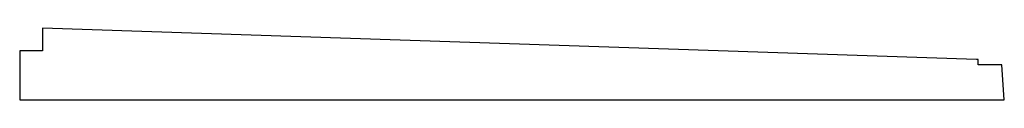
# Model space of a CAD drawing. Header units: inches. Extents: x -360 to 360, y -12 to 172.
# Tile 1 of 15: x -360 to -36, y -12 to 12. Entities that reach past the tile are written whole.
import ezdxf

# ---------------------------------------------------------------- set-up
doc = ezdxf.new("R2010")
doc.units = ezdxf.units.IN
doc.header["$LTSCALE"] = 15
doc.header["$MEASUREMENT"] = 0
doc.layers.get('0').update_dxf_attribs({"lineweight": 25})

msp = doc.modelspace()

# ---------------------------------------------------------------- linework, layer by layer
for p, q in [((-352.4876, 11.811), (-352.5, 11.811)), ((-352.5, 11.811), (-352.5, 4.311)), ((-45.1648, 1.4764), (-352.4876, 11.811)), ((-352.5, 4.311), (-360, 4.311)), ((-360, 4.311), (-360, -11.811)), ((-44.5866, 1.4764), (-45.1648, 1.4764)), ((-44.5866, -0.2953), (-44.5866, 1.4764)), ((-36.8289, -0.2953), (-44.5866, -0.2953)), ((-36.0236, -11.811), (-36.8289, -0.2953)), ((-360, -11.811), (-36.0236, -11.811))]:
    msp.add_line(p, q)

doc.saveas('drawing.dxf')
